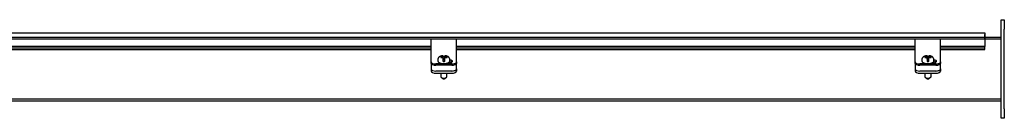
# Model space of a CAD drawing. Header units: inches. Extents: x 2 to 237, y 16 to 158.
# Tile 5 of 10: x 110 to 149, y 18 to 22. Entities that reach past the tile are written whole.
import ezdxf
from ezdxf.lldxf.tags import DXFTag

# ---------------------------------------------------------------- set-up
doc = ezdxf.new("R2010")
doc.units = ezdxf.units.IN
doc.header["$MEASUREMENT"] = 0
for name, color, linetype in [('COM40176', 7, 'CONTINUOUS'), ('COM49077', 7, 'CONTINUOUS'), ('COM49084', 7, 'CONTINUOUS'), ('COM52631', 7, 'CONTINUOUS'), ('COM71024', 7, 'CONTINUOUS'), ('GSK11095', 7, 'CONTINUOUS'), ('SCS19419', 7, 'CONTINUOUS')]:
    doc.layers.add(name, color=color, linetype=linetype)
tags = doc.linetypes.add('HIDDEN2', pattern=[0.1875, 0.125, -0.0625]).pattern_tags.tags
tags[6:7] = [DXFTag(74, 4), DXFTag(75, 0), DXFTag(340, '0'), DXFTag(46, 0.0), DXFTag(50, 0.0), DXFTag(44, 0.0), DXFTag(45, 0.0)]
tags[4:5] = [DXFTag(74, 4), DXFTag(75, 0), DXFTag(340, '0'), DXFTag(46, 0.0), DXFTag(50, 0.0), DXFTag(44, 0.0), DXFTag(45, 0.0)]

msp = doc.modelspace()

# ---------------------------------------------------------------- linework, layer by layer
at = {"layer": 'COM40176', "color": 7, "linetype": 'Continuous'}
for p, q in [((126.578, 21.001), (126.578, 21.123)), ((127.578, 21.123), (126.578, 21.123)), ((126.578, 20.421), (126.578, 21.001)), ((127.578, 21.001), (127.578, 21.123)), ((127.578, 20.421), (127.578, 21.001)), ((145.578, 21.001), (145.578, 21.123)), ((146.578, 21.123), (145.578, 21.123)), ((145.578, 20.421), (145.578, 21.001)), ((146.578, 21.001), (146.578, 21.123)), ((146.578, 20.421), (146.578, 21.001)), ((126.578, 20.383), (126.578, 20.421)), ((126.578, 20.234), (126.578, 20.383)), ((126.578, 20.183), (126.578, 20.234)), ((127.39, 20.155), (126.766, 20.155)), ((127.39, 20.103), (126.766, 20.103)), ((127.251, 20.201), (127.282, 20.201)), ((127.578, 20.383), (127.578, 20.421)), ((127.578, 20.234), (127.578, 20.383)), ((127.578, 20.234), (127.578, 20.183)), ((145.578, 20.383), (145.578, 20.421)), ((145.578, 20.234), (145.578, 20.383)), ((145.578, 20.183), (145.578, 20.234)), ((146.39, 20.155), (145.766, 20.155)), ((146.39, 20.103), (145.766, 20.103)), ((146.251, 20.201), (146.282, 20.201)), ((146.578, 20.383), (146.578, 20.421)), ((146.578, 20.234), (146.578, 20.383)), ((146.578, 20.234), (146.578, 20.183))]:
    msp.add_line(p, q, dxfattribs=at)
for centre, major_axis, start_param, end_param in [((126.766, 20.234), (-0.188, 0), 0, 1.570796), ((126.766, 20.183), (0.188, 0), 3.141593, 4.712389), ((127.282, 20.26), (-0.14, 0), 1.570796, 4.450314), ((127.282, 20.209), (-0.14, 0), 3.591638, 4.465723), ((127.39, 20.234), (-0.188, 0), 1.570796, 3.141593), ((127.39, 20.183), (0.188, 0), 4.712389, 6.283185), ((145.766, 20.234), (-0.188, 0), 0, 1.570796), ((145.766, 20.183), (0.188, 0), 3.141593, 4.712389), ((146.282, 20.26), (-0.14, 0), 1.570796, 4.450314), ((146.282, 20.209), (-0.14, 0), 3.591638, 4.465723), ((146.39, 20.234), (-0.188, 0), 1.570796, 3.141593), ((146.39, 20.183), (0.188, 0), 4.712389, 6.283185)]:
    msp.add_ellipse(centre, major_axis=major_axis, ratio=0.422618, start_param=start_param, end_param=end_param, dxfattribs=at)
at = {"layer": 'COM49077', "color": 7, "linetype": 'HIDDEN2'}
for p, q in [((29.203, 21.134), (148.953, 21.134)), ((29.844, 21.206), (148.312, 21.206)), ((29.203, 18.778), (148.953, 18.778))]:
    msp.add_line(p, q, dxfattribs=at)
at = {"layer": 'COM49077', "color": 7, "linetype": 'Continuous'}
for p, q in [((148.312, 21.206), (148.953, 21.206)), ((29.203, 18.706), (148.953, 18.706))]:
    msp.add_line(p, q, dxfattribs=at)
at = {"layer": 'COM49084', "color": 7, "linetype": 'Continuous'}
for p, q in [((29.844, 21.378), (148.312, 21.378)), ((148.312, 21.378), (148.312, 21.27)), ((148.312, 21.27), (148.312, 20.838)), ((126.578, 20.838), (108.578, 20.838)), ((126.578, 20.769), (108.578, 20.769)), ((108.578, 20.722), (126.578, 20.722)), ((145.578, 20.838), (127.578, 20.838)), ((145.578, 20.769), (127.578, 20.769)), ((127.578, 20.722), (145.578, 20.722)), ((148.312, 20.838), (146.578, 20.838)), ((148.312, 20.769), (146.578, 20.769)), ((146.578, 20.722), (148.312, 20.722)), ((148.312, 20.769), (148.312, 20.838)), ((148.312, 20.725), (148.312, 20.769)), ((148.312, 20.725), (148.312, 20.722))]:
    msp.add_line(p, q, dxfattribs=at)
at = {"layer": 'COM52631', "color": 7, "linetype": 'Continuous'}
for p, q in [((126.578, 20.172), (126.578, 20.183)), ((126.578, 20.172), (126.578, 20.129)), ((126.578, 20.129), (126.578, 19.956)), ((127.578, 20.183), (127.578, 20.172)), ((127.578, 20.129), (127.578, 20.172)), ((127.578, 19.956), (127.578, 20.129)), ((145.578, 20.172), (145.578, 20.183)), ((145.578, 20.172), (145.578, 20.129)), ((145.578, 20.129), (145.578, 19.956)), ((146.578, 20.183), (146.578, 20.172)), ((146.578, 20.129), (146.578, 20.172)), ((146.578, 19.956), (146.578, 20.129)), ((126.578, 19.956), (126.578, 19.87)), ((126.766, 19.877), (127.39, 19.877)), ((126.766, 19.79), (127.39, 19.79)), ((127.578, 19.956), (127.578, 19.87)), ((145.578, 19.956), (145.578, 19.87)), ((145.766, 19.877), (146.39, 19.877)), ((145.766, 19.79), (146.39, 19.79)), ((146.578, 19.956), (146.578, 19.87))]:
    msp.add_line(p, q, dxfattribs=at)
for centre, start_param, end_param in [((126.766, 19.956), 0, 1.570796), ((126.766, 19.87), 0, 1.570796), ((127.39, 19.956), 1.570796, 3.141593), ((127.39, 19.87), 1.570796, 3.141593), ((145.766, 19.956), 0, 1.570796), ((145.766, 19.87), 0, 1.570796), ((146.39, 19.956), 1.570796, 3.141593), ((146.39, 19.87), 1.570796, 3.141593)]:
    msp.add_ellipse(centre, major_axis=(-0.188, 0), ratio=0.422618, start_param=start_param, end_param=end_param, dxfattribs=at)
at = {"layer": 'COM71024', "color": 7, "linetype": 'Continuous'}
for p, q in [((148.953, 21.518), (148.953, 21.893)), ((148.953, 21.893), (149.078, 21.893)), ((149.078, 21.893), (149.078, 21.518)), ((148.953, 18.393), (148.953, 21.518)), ((149.078, 18.393), (149.078, 21.518)), ((148.953, 18.018), (148.953, 18.393)), ((149.078, 18.393), (149.078, 18.018)), ((149.078, 18.018), (148.953, 18.018))]:
    msp.add_line(p, q, dxfattribs=at)
at = {"layer": 'GSK11095', "color": 7, "linetype": 'Continuous'}
for p, q in [((148.312, 21.306), (148.312, 21.306)), ((148.312, 21.306), (148.312, 21.306)), ((148.312, 21.118), (148.312, 21.306)), ((148.312, 21.118), (148.312, 21.118)), ((148.312, 21.118), (148.312, 21.118))]:
    msp.add_line(p, q, dxfattribs=at)
at = {"layer": 'SCS19419', "color": 7, "linetype": 'Continuous'}
for p, q in [((126.838, 20.31), (126.838, 20.283)), ((126.955, 20.434), (126.955, 20.404)), ((126.964, 20.434), (126.955, 20.434)), ((126.955, 20.404), (126.964, 20.404)), ((127.02, 20.434), (126.964, 20.434)), ((126.964, 20.404), (127.02, 20.404)), ((127.02, 20.434), (127.045, 20.444)), ((127.02, 20.404), (127.02, 20.434)), ((127.045, 20.394), (127.02, 20.404)), ((127.045, 20.468), (127.045, 20.48)), ((127.045, 20.468), (127.045, 20.444)), ((127.045, 20.444), (127.045, 20.394)), ((127.045, 20.394), (127.045, 20.37)), ((127.045, 20.37), (127.045, 20.265)), ((127.055, 20.362), (127.045, 20.362)), ((127.045, 20.341), (127.055, 20.341)), ((127.055, 20.383), (127.055, 20.362)), ((127.105, 20.383), (127.055, 20.383)), ((127.055, 20.341), (127.055, 20.362)), ((127.055, 20.343), (127.105, 20.343)), ((127.055, 20.341), (127.055, 20.32)), ((127.055, 20.32), (127.105, 20.32)), ((127.105, 20.376), (127.105, 20.383)), ((127.105, 20.376), (127.105, 20.376)), ((127.105, 20.362), (127.105, 20.376)), ((127.115, 20.362), (127.105, 20.362)), ((127.105, 20.341), (127.105, 20.362)), ((127.105, 20.341), (127.115, 20.341)), ((127.105, 20.326), (127.105, 20.341)), ((127.105, 20.32), (127.105, 20.326)), ((127.115, 20.479), (127.115, 20.467)), ((127.115, 20.444), (127.115, 20.467)), ((127.115, 20.394), (127.115, 20.444)), ((127.115, 20.444), (127.14, 20.434)), ((127.14, 20.404), (127.115, 20.394)), ((127.115, 20.371), (127.115, 20.394)), ((127.115, 20.266), (127.115, 20.371)), ((127.193, 20.434), (127.14, 20.434)), ((127.14, 20.434), (127.14, 20.404)), ((127.14, 20.404), (127.193, 20.404)), ((127.205, 20.433), (127.193, 20.434)), ((127.193, 20.404), (127.205, 20.404)), ((127.205, 20.404), (127.205, 20.433)), ((127.318, 20.283), (127.318, 20.31)), ((145.838, 20.31), (145.838, 20.283)), ((145.955, 20.434), (145.955, 20.404)), ((145.964, 20.434), (145.955, 20.434)), ((145.955, 20.404), (145.964, 20.404)), ((146.02, 20.434), (145.964, 20.434)), ((145.964, 20.404), (146.02, 20.404)), ((146.02, 20.434), (146.045, 20.444)), ((146.02, 20.404), (146.02, 20.434)), ((146.045, 20.394), (146.02, 20.404)), ((146.045, 20.468), (146.045, 20.48)), ((146.045, 20.468), (146.045, 20.444)), ((146.045, 20.444), (146.045, 20.394)), ((146.045, 20.394), (146.045, 20.37)), ((146.045, 20.37), (146.045, 20.265)), ((146.055, 20.362), (146.045, 20.362)), ((146.045, 20.341), (146.055, 20.341)), ((146.055, 20.383), (146.055, 20.362)), ((146.105, 20.383), (146.055, 20.383)), ((146.055, 20.341), (146.055, 20.362)), ((146.055, 20.343), (146.105, 20.343)), ((146.055, 20.341), (146.055, 20.32)), ((146.055, 20.32), (146.105, 20.32)), ((146.105, 20.376), (146.105, 20.383)), ((146.105, 20.376), (146.105, 20.376)), ((146.105, 20.362), (146.105, 20.376)), ((146.115, 20.362), (146.105, 20.362)), ((146.105, 20.341), (146.105, 20.362)), ((146.105, 20.341), (146.115, 20.341)), ((146.105, 20.326), (146.105, 20.341)), ((146.105, 20.32), (146.105, 20.326)), ((146.115, 20.479), (146.115, 20.467)), ((146.115, 20.444), (146.115, 20.467)), ((146.115, 20.394), (146.115, 20.444)), ((146.115, 20.444), (146.14, 20.434)), ((146.14, 20.404), (146.115, 20.394)), ((146.115, 20.371), (146.115, 20.394)), ((146.115, 20.266), (146.115, 20.371)), ((146.193, 20.434), (146.14, 20.434)), ((146.14, 20.434), (146.14, 20.404)), ((146.14, 20.404), (146.193, 20.404)), ((146.205, 20.433), (146.193, 20.434)), ((146.193, 20.404), (146.205, 20.404)), ((146.205, 20.404), (146.205, 20.433)), ((146.318, 20.283), (146.318, 20.31)), ((126.955, 19.79), (126.955, 19.652)), ((127.201, 19.652), (127.201, 19.79)), ((145.955, 19.79), (145.955, 19.652)), ((146.201, 19.652), (146.201, 19.79)), ((126.969, 19.628), (127.023, 19.585)), ((127.134, 19.585), (127.187, 19.628)), ((145.969, 19.628), (146.023, 19.585)), ((146.134, 19.585), (146.187, 19.628))]:
    msp.add_line(p, q, dxfattribs=at)
for centre, radius, start, end in [((127.056, 20.265), 0.0111, 177.5964, 264.1762), ((127.105, 20.394), 0.011, 270, 272.2047), ((127.105, 20.331), 0.011, 270, 272.2047), ((127.104, 20.265), 0.0112, 276.1761, 2.3347), ((146.056, 20.265), 0.0111, 177.5964, 264.1762), ((146.105, 20.394), 0.011, 270, 272.2047), ((146.105, 20.331), 0.011, 270, 272.2047), ((146.104, 20.265), 0.0112, 276.1761, 2.3347)]:
    msp.add_arc(centre, radius, start, end, dxfattribs=at)
for centre, major_axis, ratio, start_param, end_param in [((127.055, 20.385), (-0.01, 0), 0.906308, 0, 1.570796), ((127.055, 20.335), (0.01, 0), 0.906308, 3.141593, 4.712389), ((127.078, 20.351), (0.231, 0), 0.422618, 1.456205, 1.672855), ((127.078, 20.351), (-0.231, 0), 0.422618, 1.468738, 1.685388), ((127.105, 20.385), (-0.01, 0), 0.906308, 1.613249, 3.141594), ((127.105, 20.335), (0.01, 0), 0.906308, 4.754841, 6.283183), ((127.078, 20.283), (-0.24, 0), 0.422618, 3.141593, 3.149775), ((146.055, 20.385), (-0.01, 0), 0.906308, 0, 1.570796), ((146.055, 20.335), (0.01, 0), 0.906308, 3.141593, 4.712389), ((146.078, 20.351), (0.231, 0), 0.422618, 1.456205, 1.672855), ((146.078, 20.351), (-0.231, 0), 0.422618, 1.468738, 1.685388), ((146.105, 20.385), (-0.01, 0), 0.906308, 1.613249, 3.141594), ((146.105, 20.335), (0.01, 0), 0.906308, 4.754841, 6.283183), ((146.078, 20.283), (-0.24, 0), 0.422618, 3.141593, 3.149775), ((127.078, 19.652), (-0.123, 0), 0.422618, 0, 3.141593), ((127.078, 19.598), (0.063, 0), 0.422618, 3.626705, 5.798073), ((146.078, 19.652), (-0.123, 0), 0.422618, 0, 3.141593), ((146.078, 19.598), (-0.063, 0), 0.422618, 0.485112, 2.65648)]:
    msp.add_ellipse(centre, major_axis=major_axis, ratio=ratio, start_param=start_param, end_param=end_param, dxfattribs=at)
for points, knots in [([(127.045, 20.479), (127.044, 20.479), (127.035, 20.479), (127.017, 20.476), (126.992, 20.472), (126.968, 20.465), (126.944, 20.456), (126.923, 20.446), (126.905, 20.434), (126.889, 20.421), (126.875, 20.407), (126.863, 20.391), (126.853, 20.375), (126.846, 20.357), (126.841, 20.339), (126.838, 20.322), (126.839, 20.313), (126.839, 20.31)], [0, 0, 0, 0, 0.008476, 0.089232, 0.171825, 0.257415, 0.34717, 0.428425, 0.504733, 0.576481, 0.644952, 0.711233, 0.776095, 0.840064, 0.903505, 0.972815, 1, 1, 1, 1]), ([(126.838, 20.283), (126.838, 20.283), (126.838, 20.279), (126.84, 20.269), (126.843, 20.257), (126.85, 20.244), (126.859, 20.233), (126.871, 20.222), (126.886, 20.211), (126.902, 20.202), (126.921, 20.193), (126.942, 20.186), (126.964, 20.18), (126.988, 20.175), (127.012, 20.171), (127.037, 20.169), (127.063, 20.167), (127.089, 20.167), (127.114, 20.168), (127.139, 20.171), (127.164, 20.174), (127.187, 20.179), (127.21, 20.185), (127.231, 20.192), (127.25, 20.2), (127.268, 20.209), (127.283, 20.22), (127.296, 20.231), (127.306, 20.243), (127.313, 20.255), (127.317, 20.268), (127.319, 20.278), (127.318, 20.283), (127.318, 20.284)], [0, 0, 0, 0, 0.000343, 0.030358, 0.060183, 0.090658, 0.122584, 0.156342, 0.191685, 0.227883, 0.264178, 0.300238, 0.336022, 0.37157, 0.406937, 0.442178, 0.477338, 0.512461, 0.547585, 0.582738, 0.61796, 0.653296, 0.688799, 0.724531, 0.760564, 0.796966, 0.833757, 0.870731, 0.903106, 0.933721, 0.962937, 0.99411, 1, 1, 1, 1]), ([(127.045, 20.455), (127.045, 20.453), (127.046, 20.451), (127.049, 20.449), (127.052, 20.448), (127.055, 20.448)], [0, 0, 0, 0, 0.5, 0.5, 1, 1, 1, 1]), ([(127.055, 20.376), (127.053, 20.376), (127.051, 20.376), (127.048, 20.376), (127.046, 20.375), (127.045, 20.375), (127.045, 20.375), (127.045, 20.375)], [0, 0, 0, 0, 0.125, 0.125, 0.25, 0.25, 0.2594464, 0.2594464, 0.2594464, 0.2594464]), ([(127.105, 20.448), (127.108, 20.448), (127.11, 20.449), (127.114, 20.451), (127.115, 20.453), (127.115, 20.455)], [0, 0, 0, 0, 0.5, 0.5, 1, 1, 1, 1]), ([(127.115, 20.375), (127.115, 20.375), (127.115, 20.375), (127.113, 20.375), (127.112, 20.375), (127.109, 20.376), (127.107, 20.376), (127.105, 20.376)], [0.7477145, 0.7477145, 0.7477145, 0.7477145, 0.75, 0.75, 0.875, 0.875, 1, 1, 1, 1]), ([(127.318, 20.31), (127.318, 20.315), (127.318, 20.326), (127.315, 20.343), (127.309, 20.362), (127.301, 20.379), (127.291, 20.395), (127.279, 20.41), (127.266, 20.423), (127.25, 20.435), (127.233, 20.446), (127.213, 20.456), (127.191, 20.464), (127.167, 20.471), (127.143, 20.476), (127.124, 20.479), (127.116, 20.479), (127.115, 20.479)], [0, 0, 0, 0, 0.046935, 0.113161, 0.178188, 0.242547, 0.306824, 0.371716, 0.438095, 0.507059, 0.579888, 0.657691, 0.740428, 0.825735, 0.910035, 0.992513, 1, 1, 1, 1]), ([(146.045, 20.479), (146.044, 20.479), (146.035, 20.479), (146.017, 20.476), (145.992, 20.472), (145.968, 20.465), (145.944, 20.456), (145.923, 20.446), (145.905, 20.434), (145.889, 20.421), (145.875, 20.407), (145.863, 20.391), (145.853, 20.375), (145.846, 20.357), (145.841, 20.339), (145.838, 20.322), (145.839, 20.313), (145.839, 20.31)], [0, 0, 0, 0, 0.008476, 0.089232, 0.171825, 0.257415, 0.34717, 0.428425, 0.504733, 0.576481, 0.644952, 0.711233, 0.776095, 0.840064, 0.903505, 0.972815, 1, 1, 1, 1]), ([(145.838, 20.283), (145.838, 20.283), (145.838, 20.279), (145.84, 20.269), (145.843, 20.257), (145.85, 20.244), (145.859, 20.233), (145.871, 20.222), (145.886, 20.211), (145.902, 20.202), (145.921, 20.193), (145.942, 20.186), (145.964, 20.18), (145.988, 20.175), (146.012, 20.171), (146.037, 20.169), (146.063, 20.167), (146.089, 20.167), (146.114, 20.168), (146.139, 20.171), (146.164, 20.174), (146.187, 20.179), (146.21, 20.185), (146.231, 20.192), (146.25, 20.2), (146.268, 20.209), (146.283, 20.22), (146.296, 20.231), (146.306, 20.243), (146.313, 20.255), (146.317, 20.268), (146.319, 20.278), (146.318, 20.283), (146.318, 20.284)], [0, 0, 0, 0, 0.000343, 0.030358, 0.060183, 0.090658, 0.122584, 0.156342, 0.191685, 0.227883, 0.264178, 0.300238, 0.336022, 0.37157, 0.406937, 0.442178, 0.477338, 0.512461, 0.547585, 0.582738, 0.61796, 0.653296, 0.688799, 0.724531, 0.760564, 0.796966, 0.833757, 0.870731, 0.903106, 0.933721, 0.962937, 0.99411, 1, 1, 1, 1]), ([(146.045, 20.455), (146.045, 20.453), (146.046, 20.451), (146.049, 20.449), (146.052, 20.448), (146.055, 20.448)], [0, 0, 0, 0, 0.5, 0.5, 1, 1, 1, 1]), ([(146.055, 20.376), (146.053, 20.376), (146.051, 20.376), (146.048, 20.376), (146.046, 20.375), (146.045, 20.375), (146.045, 20.375), (146.045, 20.375)], [0, 0, 0, 0, 0.125, 0.125, 0.25, 0.25, 0.2594464, 0.2594464, 0.2594464, 0.2594464]), ([(146.105, 20.448), (146.108, 20.448), (146.11, 20.449), (146.114, 20.451), (146.115, 20.453), (146.115, 20.455)], [0, 0, 0, 0, 0.5, 0.5, 1, 1, 1, 1]), ([(146.115, 20.375), (146.115, 20.375), (146.115, 20.375), (146.113, 20.375), (146.112, 20.375), (146.109, 20.376), (146.107, 20.376), (146.105, 20.376)], [0.7477145, 0.7477145, 0.7477145, 0.7477145, 0.75, 0.75, 0.875, 0.875, 1, 1, 1, 1]), ([(146.318, 20.31), (146.318, 20.315), (146.318, 20.326), (146.315, 20.343), (146.309, 20.362), (146.301, 20.379), (146.291, 20.395), (146.279, 20.41), (146.266, 20.423), (146.25, 20.435), (146.233, 20.446), (146.213, 20.456), (146.191, 20.464), (146.167, 20.471), (146.143, 20.476), (146.124, 20.479), (146.116, 20.479), (146.115, 20.479)], [0, 0, 0, 0, 0.046935, 0.113161, 0.178188, 0.242547, 0.306824, 0.371716, 0.438095, 0.507059, 0.579888, 0.657691, 0.740428, 0.825735, 0.910035, 0.992513, 1, 1, 1, 1])]:
    msp.add_open_spline(points, degree=3, knots=knots, dxfattribs=at)

doc.saveas('drawing.dxf')
